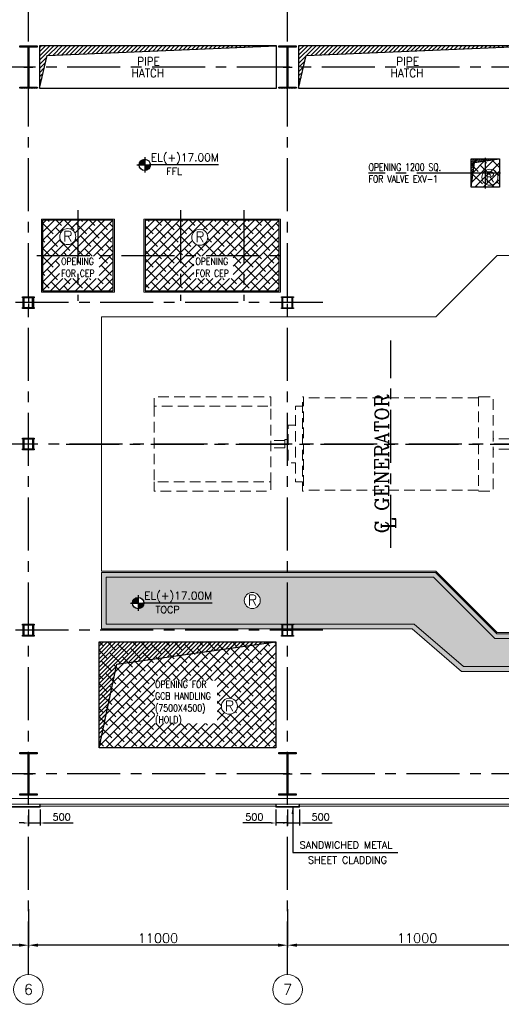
# Model space of a CAD drawing. Header units: inches. Extents: x 0 to 1564127, y -23460 to 23144100.
# Tile 108 of 215: x 459343 to 479787, y 84945 to 126735. Entities that reach past the tile are written whole.
import ezdxf
from ezdxf.enums import TextEntityAlignment as Align

# ---------------------------------------------------------------- set-up
doc = ezdxf.new("R2010")
doc.units = ezdxf.units.IN
doc.header["$LTSCALE"] = 1800
doc.header["$MEASUREMENT"] = 0
for name, pattern in [('CENTER', [2, 1.25, -0.25, 0.25, -0.25]), ('CENTER2', [1.125, 0.75, -0.125, 0.125, -0.125]), ('HIDDEN', [0.375, 0.25, -0.125])]:
    doc.linetypes.add(name, pattern=pattern)
doc.layers.get('0').update_dxf_attribs({"color": 253, "lineweight": 9})
for name, color, linetype in [('1', 7, 'Continuous'), ('AUX COL', 1, 'Continuous'), ('CEN', 2, 'CENTER'), ('COL', 1, 'Continuous'), ('DIM', 4, 'Continuous'), ('GRID', 251, 'CENTER'), ('OPENING', 40, 'Continuous'), ('TEXT', 3, 'Continuous')]:
    doc.layers.add(name, color=color, linetype=linetype)
for name, color, linetype, lineweight in [('A-CHEQUERED PLATE HATCH', 252, 'Continuous', 9), ('A-CUT OUT', 3, 'Continuous', 30), ('CL', 8, 'CENTER', 15), ('CLAD-1', 3, 'Continuous', 15), ('CONCRETE', 145, 'Continuous', 18), ('dimension line', 4, 'Continuous', 13), ('EQUIP', 8, 'HIDDEN', 9), ('HATCH-1', 252, 'Continuous', 9), ('LEADER', 4, 'Continuous', 15), ('STAIR', 2, 'Continuous', 18), ('STEEL', 231, 'Continuous', 18), ('TAG', 4, 'Continuous', 15), ('WIN', 31, 'Continuous', 13)]:
    doc.layers.add(name, color=color, linetype=linetype, lineweight=lineweight)
doc.styles.add('COMPLEX', font='complex')
doc.styles.add('ROAMNS', font='ROMANS.shx')
doc.styles.add('ROMANC', font='ROMANC.SHX')
doc.styles.add('ROMANS', font='romans.shx')
doc.styles.add('SIMPLEX-25', font='simplex.shx')
doc.styles.get("Standard").update_dxf_attribs({"font": 'arial.ttf'})
doc.linetypes.add('FENCELINE1', pattern='A,0.25,-0.1,[133,ltypeshp.shx,S=0.1,R=0,X=-0.1,Y=0],-0.1,1', length=1.45)
doc.dimstyles.new('270-TA-100', dxfattribs={"dimscale": 150, "dimtxt": 400, "dimasz": 2, "dimexe": 0.75, "dimexo": 1, "dimgap": 1, "dimtad": 1, "dimdec": 0, "dimzin": 12, "dimdsep": 46, "dimtxsty": 'ROMANS', "dimcen": 0, "dimclrd": 256, "dimclre": 256, "dimclrt": 6, "dimadec": 1, "dimazin": 3, "dimtfac": 1, "dimtdec": 0, "dimtix": 1, "dimtmove": 2, "dimatfit": 0, "dimfxl": 1.25, "dimarcsym": 2})
doc.dimstyles.new('DIM INT 1', dxfattribs={"dimtxt": 300, "dimasz": 200, "dimexe": 100, "dimexo": 100, "dimgap": 100, "dimtad": 1, "dimdec": 0, "dimzin": 13, "dimdsep": 46, "dimlunit": 5, "dimtxsty": 'ROAMNS', "dimblk1": 'CLOSEDBLANK', "dimcen": 0.09, "dimclrd": 9, "dimclre": 9, "dimclrt": 4, "dimadec": 0, "dimazin": 0, "dimtfac": 1, "dimtdec": 0, "dimtix": 1, "dimtmove": 2, "dimatfit": 3, "dimfxl": 1, "dimtolj": 1, "dimtzin": 13, "dimarcsym": 0})
doc.dimstyles.new('DIM100 x2', dxfattribs={"dimscale": 0, "dimtxt": 400, "dimasz": 400, "dimexe": 100, "dimexo": 100, "dimgap": 100, "dimtad": 1, "dimdec": 0, "dimzin": 13, "dimdsep": 46, "dimtxsty": 'ROMANS', "dimblk2": 'OBLIQUE', "dimcen": 100, "dimdle": 100, "dimclrd": 9, "dimclre": 9, "dimclrt": 4, "dimadec": 0, "dimazin": 0, "dimtfac": 1.1, "dimtdec": 0, "dimtix": 1, "dimtmove": 2, "dimatfit": 3, "dimfxl": 1, "dimtolj": 1, "dimtzin": 13, "dimarcsym": 0})
pattern_1 = [(225, (-122500, 3e-10), (176.7767, -176.7767), []), (315, (-122500, 3e-10), (530.33009, -176.7767), [625, -375])]

# ---------------------------------------------------------------- blocks, each defined once
blk = doc.blocks.new('A-ROW COLUMN')
at = {"layer": 'COL'}
h = blk.add_hatch(dxfattribs=at)
h.set_pattern_fill('ANSI31', color=256, scale=200, style=0)
h.set_pattern_definition([(45, (165226.353, 18853.894), (-17.67767, 17.67767), [])])
h.paths.add_polyline_path([(180799, 40890), (181539, 40890), (181539, 40840), (180799, 40840)])
h.paths.add_polyline_path([(181153, 42590), (181185, 42590), (181185, 40890), (181153, 40890)])
h.paths.add_polyline_path([(180799, 42640), (181539, 42640), (181539, 42590), (180799, 42590)])
blk.add_line((181169, 40840), (181169, 42640))
at = {"layer": 'CEN'}
for p, q in [((181169, 40840), (181169, 42640)), ((180977, 41740), (181360, 41740))]:
    blk.add_line(p, q, dxfattribs=at)
at = {"layer": 'COL'}
for points in [[(180799, 42640), (181539, 42640), (181539, 42590), (180799, 42590)], [(181153, 42590), (181185, 42590), (181185, 40890), (181153, 40890)], [(180799, 40890), (181539, 40890), (181539, 40840), (180799, 40840)]]:
    blk.add_lwpolyline(points, close=True, dxfattribs=at)
blk = doc.blocks.new('*D138')
at = {"layer": 'Defpoints', "color": 0, "transparency": 16777216}
for p in [(470714, 89079), (481714, 87935), (470714, 87454)]:
    blk.add_point(p, dxfattribs=at)
at = {"layer": 'dimension line', "color": 9, "lineweight": -2, "transparency": 16777216}
for p, q in [((470714, 88979), (470714, 87354)), ((481714, 87835), (481714, 87354)), ((481314, 87454), (471114, 87454))]:
    blk.add_line(p, q, dxfattribs=at)
at = {"layer": 'dimension line', "color": 9, "transparency": 16777216}
for points in [[(471114, 87520), (471114, 87387), (470714, 87454)], [(481314, 87520), (481314, 87387), (481714, 87454)]]:
    blk.add_solid(points, dxfattribs=at)
at = {"layer": 'dimension line', "color": 4, "transparency": 16777216, "insert": (476214, 87754), "char_height": 400, "attachment_point": 5, "style": 'ROMANS'}
blk.add_mtext('\\A1;11000', dxfattribs=at)
blk = doc.blocks.new('_Oblique')
at = {"color": 0, "linetype": 'ByBlock', "lineweight": -2}
blk.add_line((-0.5, -0.5), (0.5, 0.5), dxfattribs=at)
blk = doc.blocks.new('*D139')
at = {"layer": 'Defpoints', "color": 0, "transparency": 16777216}
for p in [(459714, 89079), (470714, 87935), (459714, 87454)]:
    blk.add_point(p, dxfattribs=at)
at = {"layer": 'dimension line', "color": 9, "lineweight": -2, "transparency": 16777216}
for p, q in [((459714, 88979), (459714, 87354)), ((470714, 87835), (470714, 87354)), ((470314, 87454), (460114, 87454))]:
    blk.add_line(p, q, dxfattribs=at)
at = {"layer": 'dimension line', "color": 9, "transparency": 16777216}
for points in [[(460114, 87520), (460114, 87387), (459714, 87454)], [(470314, 87520), (470314, 87387), (470714, 87454)]]:
    blk.add_solid(points, dxfattribs=at)
at = {"layer": 'dimension line', "color": 4, "transparency": 16777216, "insert": (465214, 87754), "char_height": 400, "attachment_point": 5, "style": 'ROMANS'}
blk.add_mtext('\\A1;11000', dxfattribs=at)
blk = doc.blocks.new('*D143')
at = {"layer": 'Defpoints', "color": 0, "transparency": 16777216}
for p in [(448714, 89079), (459714, 87935), (448714, 87454)]:
    blk.add_point(p, dxfattribs=at)
at = {"layer": 'dimension line', "color": 9, "lineweight": -2, "transparency": 16777216}
for p, q in [((448714, 88979), (448714, 87354)), ((459714, 87835), (459714, 87354)), ((459314, 87454), (449114, 87454))]:
    blk.add_line(p, q, dxfattribs=at)
at = {"layer": 'dimension line', "color": 9, "transparency": 16777216}
for points in [[(449114, 87520), (449114, 87387), (448714, 87454)], [(459314, 87520), (459314, 87387), (459714, 87454)]]:
    blk.add_solid(points, dxfattribs=at)
at = {"layer": 'dimension line', "color": 4, "transparency": 16777216, "insert": (454214, 87754), "char_height": 400, "attachment_point": 5, "style": 'ROMANS'}
blk.add_mtext('\\A1;11000', dxfattribs=at)
blk = doc.blocks.new('TURBINE & TG DECK OUTLINE')
at = {"layer": 'CEN'}
for p, q in [((-11866, -4400), (-11866, 4400)), ((-25650, 0), (19805, 0))]:
    blk.add_line(p, q, dxfattribs=at)
at = {"layer": 'CONCRETE'}
blk.add_lwpolyline([(16205, -8000), (16205, 8000), (-7350, 8000), (-9950, 5400), (-24150, 5400), (-24150, -5400), (-9950, -5400), (-7350, -8000)], close=True, dxfattribs=at)
at = {"layer": 'EQUIP', "flags": 128}
for points in [[(-16967, 1600), (-16967, 2000), (-21912, 2000), (-21912, 1600), (-16967, 1600), (-16967, -1600), (-21912, -1600), (-21912, 1600)], [(-15619, 2000), (-15569, 2000), (-15569, -2000), (-15619, -2000), (-15619, 2000)], [(-8149, 1960), (-15569, 1960)], [(-8099, 2000), (-8149, 2000), (-8149, -2000), (-8099, -2000)], [(-8099, 2000), (-7519, 2000), (-7519, -2000), (-8099, -2000)], [(-15619, 1600), (-15919, 1600), (-15919, -1600), (-15619, -1600)], [(-15919, 800), (-16219, 800), (-16219, -800), (-15919, -800)], [(-16369, 155), (-16967, 155)], [(-16269, 190), (-16369, 190), (-16369, -190), (-16269, -190)], [(-16219, 230), (-16269, 230), (-16269, -230), (-16219, -230)], [(-6150, 225), (-7519, 225)], [(-16369, -155), (-16967, -155)], [(-6150, -225), (-7519, -225)], [(-21912, -1600), (-21912, -2000), (-16967, -2000), (-16967, -1600)], [(-8149, -1960), (-15569, -1960)]]:
    blk.add_lwpolyline(points, dxfattribs=at)
at = {"layer": 'TEXT', "style": 'ROMANC'}
for s, p in [('C GENERATOR', (-11950, -3790)), ('L', (-11657, -3613))]:
    blk.add_text(s, height=600, rotation=90, dxfattribs=at).set_placement(p)
blk = doc.blocks.new('AUX COLUMNS')
at = {"color": 2, "linetype": 'CENTER2', "ltscale": 0.15}
for p, q in [((-184038, 66165), (-184038, 65665)), ((-173038, 65665), (-173038, 66165)), ((-183813, 65915), (-184263, 65915)), ((-172813, 65915), (-173263, 65915)), ((-183813, 59915), (-184263, 59915)), ((-184038, 59665), (-184038, 60165)), ((-184038, 51765), (-184038, 52265)), ((-173038, 51765), (-173038, 52265)), ((-183813, 52015), (-184263, 52015)), ((-173263, 52015), (-172813, 52015))]:
    blk.add_line(p, q, dxfattribs=at)
at = {"layer": 'AUX COL'}
for p, q in [((-184263, 65715), (-184263, 66115)), ((-184213, 65715), (-184213, 66115)), ((-183863, 65715), (-183863, 66115)), ((-183813, 65715), (-183813, 66115)), ((-173263, 65697), (-173263, 66133)), ((-173238, 65697), (-173238, 66133)), ((-172838, 65697), (-172838, 66133)), ((-172813, 65697), (-172813, 66133)), ((-184263, 59710), (-184263, 60120)), ((-184223, 59710), (-184223, 60120)), ((-183853, 59710), (-183853, 60120)), ((-183813, 59710), (-183813, 60120)), ((-173263, 51790), (-173263, 52240)), ((-173238, 51790), (-173238, 52240)), ((-172838, 51790), (-172838, 52240)), ((-172813, 51790), (-172813, 52240)), ((-184263, 51805), (-184263, 52225)), ((-184223, 51805), (-184223, 52225)), ((-183853, 51805), (-183853, 52225)), ((-183813, 51805), (-183813, 52225))]:
    blk.add_line(p, q, dxfattribs=at)
for points in [[(-184288, 66165), (-183788, 66165), (-183788, 66115), (-184288, 66115)], [(-173288, 66165), (-172788, 66165), (-172788, 66133), (-173288, 66133)], [(-184288, 65715), (-183788, 65715), (-183788, 65665), (-184288, 65665)], [(-173288, 65697), (-172788, 65697), (-172788, 65665), (-173288, 65665)], [(-184288, 60165), (-183788, 60165), (-183788, 60120), (-184288, 60120)], [(-184288, 59710), (-183788, 59710), (-183788, 59665), (-184288, 59665)], [(-184288, 52265), (-183788, 52265), (-183788, 52225), (-184288, 52225)], [(-173288, 52265), (-172788, 52265), (-172788, 52240), (-173288, 52240)], [(-184288, 51805), (-183788, 51805), (-183788, 51765), (-184288, 51765)], [(-173288, 51790), (-172788, 51790), (-172788, 51765), (-173288, 51765)]]:
    blk.add_lwpolyline(points, close=True, dxfattribs=at)
at = {"layer": 'GRID'}
for p, q in [((-171538, 65915), (-242038, 65915)), ((-136838, 59915), (-243038, 59915)), ((-171538, 52015), (-242038, 52015))]:
    blk.add_line(p, q, dxfattribs=at)
blk = doc.blocks.new('PL-FFL2')
at = {"layer": 'A-CUT OUT'}
h = blk.add_hatch(color=7, dxfattribs=at)
h.paths.add_polyline_path([(3.09, 1.96, 0.414214), (1.09, -0.04), (3.09, -0.04)])
h.paths.add_polyline_path([(5.09, -0.04), (3.09, -0.04), (3.09, -2.04, 0.414214)])
at = {"color": 1, "linetype": 'Continuous'}
for p, q in [((3.09, 2.74), (3.09, -2.74)), ((29.24, 0), (4.78, 0)), ((4.78, 0), (5.09, 0)), ((0.31, -0.04), (5.09, -0.04))]:
    blk.add_line(p, q, dxfattribs=at)
blk.add_circle((3.09, -0.04), 2, dxfattribs=at)
at = {"color": 4, "linetype": 'Continuous'}
blk.add_attdef('EL(+)', text='', height=2.75, dxfattribs=at).set_placement((18.98, 2.4), align=Align.MIDDLE)
at = {"color": 3, "linetype": 'Continuous'}
blk.add_attdef('XXX', text='', height=2.5, dxfattribs=at).set_placement((18.44, -3.52), align=Align.MIDDLE)
blk = doc.blocks.new('GRD')
at = {"layer": 'CL', "linetype": 'Continuous'}
blk.add_circle((0, 419.99985), 419.99985, dxfattribs=at)
at = {"layer": 'CL', "color": 4, "style": 'COMPLEX'}
blk.add_attdef('GRD', text='', height=300, dxfattribs=at).set_placement((0, 419.99985), align=Align.MIDDLE)
blk = doc.blocks.new('*D1544')
at = {"layer": 'Defpoints', "color": 0, "transparency": 16777216}
for p in [(459714, 93317), (460214, 93317), (459714, 92640)]:
    blk.add_point(p, dxfattribs=at)
at = {"layer": 'DIM', "color": 9, "lineweight": -2, "transparency": 16777216}
for p, q in [((459714, 93217), (459714, 92540)), ((460214, 93217), (460214, 92540)), ((459514, 92640), (459314, 92640)), ((459714, 92640), (460214, 92640)), ((460414, 92640), (461607, 92640))]:
    blk.add_line(p, q, dxfattribs=at)
at = {"layer": 'DIM', "color": 9, "transparency": 16777216}
for points in [[(459514, 92673), (459514, 92606), (459714, 92640)], [(460414, 92673), (460414, 92606), (460214, 92640)]]:
    blk.add_solid(points, dxfattribs=at)
at = {"layer": 'DIM', "color": 4, "transparency": 16777216, "insert": (461121, 92890), "char_height": 300, "attachment_point": 5, "style": 'ROAMNS'}
blk.add_mtext('\\A1;500', dxfattribs=at)
blk = doc.blocks.new('_ClosedBlank')
at = {"color": 0, "linetype": 'ByBlock', "lineweight": -2}
for p, q in [((-1, 0.17), (0, 0)), ((-1, 0.17), (-1, -0.17)), ((0, 0), (-1, -0.17))]:
    blk.add_line(p, q, dxfattribs=at)
blk = doc.blocks.new('A$C3B1115A1')
at = {"layer": 'STEEL'}
for p, q in [((-270, -91), (-320, -91)), ((-320, -91), (-320, -191)), ((-320, -191), (-270, -191))]:
    blk.add_line(p, q, dxfattribs=at)
blk.add_lwpolyline([(-270, -191), (-270, -183, 0.397434), (-272, -180), (-307, -177, -0.397434), (-310, -174), (-310, -109, -0.397434), (-307, -106), (-272, -103, 0.397434), (-270, -100), (-270, -91)], format="xyb", dxfattribs=at)
blk = doc.blocks.new('*D1545')
at = {"layer": 'Defpoints', "color": 0, "transparency": 16777216}
for p in [(470214, 93317), (470714, 93317), (470714, 92640)]:
    blk.add_point(p, dxfattribs=at)
at = {"layer": 'DIM', "color": 9, "lineweight": -2, "transparency": 16777216}
for p, q in [((470214, 93217), (470214, 92540)), ((470714, 93217), (470714, 92540)), ((470014, 92640), (468821, 92640)), ((470714, 92640), (470214, 92640)), ((470914, 92640), (471114, 92640))]:
    blk.add_line(p, q, dxfattribs=at)
at = {"layer": 'DIM', "color": 9, "transparency": 16777216}
for points in [[(470014, 92673), (470014, 92606), (470214, 92640)], [(470914, 92673), (470914, 92606), (470714, 92640)]]:
    blk.add_solid(points, dxfattribs=at)
at = {"layer": 'DIM', "color": 4, "transparency": 16777216, "insert": (469306, 92890), "char_height": 300, "attachment_point": 5, "style": 'ROAMNS'}
blk.add_mtext('\\A1;500', dxfattribs=at)
blk = doc.blocks.new('*D1546')
at = {"layer": 'Defpoints', "color": 0, "transparency": 16777216}
for p in [(470714, 93317), (471214, 93317), (470714, 92640)]:
    blk.add_point(p, dxfattribs=at)
at = {"layer": 'DIM', "color": 9, "lineweight": -2, "transparency": 16777216}
for p, q in [((470714, 93217), (470714, 92540)), ((471214, 93217), (471214, 92540)), ((470514, 92640), (470314, 92640)), ((470714, 92640), (471214, 92640)), ((471414, 92640), (472607, 92640))]:
    blk.add_line(p, q, dxfattribs=at)
at = {"layer": 'DIM', "color": 9, "transparency": 16777216}
for points in [[(470514, 92673), (470514, 92606), (470714, 92640)], [(471414, 92673), (471414, 92606), (471214, 92640)]]:
    blk.add_solid(points, dxfattribs=at)
at = {"layer": 'DIM', "color": 4, "transparency": 16777216, "insert": (472121, 92890), "char_height": 300, "attachment_point": 5, "style": 'ROAMNS'}
blk.add_mtext('\\A1;500', dxfattribs=at)

msp = doc.modelspace()

# ---------------------------------------------------------------- hatches: boundary and pattern name
at = {"layer": 'A-CHEQUERED PLATE HATCH', "linetype": 'Continuous'}
h = msp.add_hatch(dxfattribs=at)
h.set_pattern_fill('ANSI38', color=256, scale=2000, angle=180, style=0)
h.set_pattern_definition(pattern_1)
h.paths.add_polyline_path([(478503.7, 120825.31), (479703.7, 120825.31), (479703.7, 119625.31), (478503.7, 119625.31)])
h = msp.add_hatch(dxfattribs=at)
h.set_pattern_fill('ANSI38', color=256, scale=2000, angle=180, style=0)
edge = h.paths.add_edge_path(flags=16)
edge.add_arc((461383.54, 117527.41), 339.74, 0, 360)
h.paths.add_polyline_path([(460313.7, 115225.31), (463313.7, 115225.31), (463313.7, 118225.31), (460313.7, 118225.31)])
h.paths.add_polyline_path([(461028.27, 115750.31), (462720.5, 115750.31), (462720.5, 116700.31), (461028.27, 116700.31)], flags=16)
h = msp.add_hatch(dxfattribs=at)
h.set_pattern_fill('ANSI38', color=256, scale=2000, angle=180, style=0)
edge = h.paths.add_edge_path(flags=16)
edge.add_arc((466987.88, 117499.22), 339.74, 0, 360)
h.paths.add_polyline_path([(464663.7, 115225.31), (470363.7, 115225.31), (470363.7, 118225.31), (464663.7, 118225.31)])
h.paths.add_polyline_path([(466728.27, 115750.31), (468411.62, 115750.31), (468411.62, 116700.31), (466728.27, 116700.31)], flags=16)
h = msp.add_hatch(dxfattribs=at)
h.set_pattern_fill('ANSI38', color=256, scale=2000, angle=180, style=0)
edge = h.paths.add_edge_path(flags=16)
edge.add_arc((469217.57, 102083.76), 339.74, 0, 360)
edge = h.paths.add_edge_path(flags=16)
edge.add_arc((512882.25, 99770.94), 339.74, 0, 360)
h.paths.add_polyline_path([(476909.6, 103075.31), (463013.7, 103075.31), (463013.7, 101075.31), (476081.18, 101075.31), (478181.18, 99275.31), (513713.7, 99275.31), (513713.7, 100475.31), (479509.6, 100475.31)])
edge = h.paths.add_edge_path(flags=0)
edge.add_line((467511.33, 101977.12), (464576.02, 101977.12))
edge = h.paths.add_edge_path(flags=16)
edge.add_line((464039.1, 101972.3), (464612.73, 101972.3))
edge = h.paths.add_edge_path(flags=16)
edge.add_arc((464372.73, 101972.3), 240, 0, 360)
edge = h.paths.add_edge_path(flags=16)
edge.add_line((464372.73, 102305.94), (464372.73, 101648.3))
edge = h.paths.add_edge_path(flags=0)
edge.add_line((464576.02, 101977.12), (464612.73, 101977.12))
h.paths.add_polyline_path([(465014.14, 101471.69), (466235.57, 101471.69), (466235.57, 101921.69), (465014.14, 101921.69)], flags=24)
h.paths.add_polyline_path([(464439.2, 101887.63), (467707.77, 101887.63), (467707.77, 102641.91), (464439.2, 102641.91)], flags=24)
edge = h.paths.add_edge_path(flags=0)
edge.add_line((511655.31, 99903.41), (508720, 99903.41))
edge = h.paths.add_edge_path(flags=16)
edge.add_line((508183.07, 99898.59), (508756.71, 99898.59))
edge = h.paths.add_edge_path(flags=16)
edge.add_arc((508516.71, 99898.59), 240, 0, 360)
edge = h.paths.add_edge_path(flags=16)
edge.add_line((508516.71, 100232.23), (508516.71, 99574.59))
edge = h.paths.add_edge_path(flags=0)
edge.add_line((508720, 99903.41), (508756.71, 99903.41))
h.paths.add_polyline_path([(509158.12, 99397.98), (510379.55, 99397.98), (510379.55, 99847.98), (509158.12, 99847.98)], flags=24)
h.paths.add_polyline_path([(508583.18, 99813.92), (511851.75, 99813.92), (511851.75, 100568.2), (508583.18, 100568.2)], flags=24)
h = msp.add_hatch(dxfattribs=at)
h.set_pattern_fill('ANSI38', color=256, scale=2000, angle=180, style=0)
h.set_pattern_definition(pattern_1)
edge = h.paths.add_edge_path()
edge.add_arc((468243.08, 97596.41), 339.74, 0, 360)
h.paths.add_polyline_path([(462713.7, 100325.31), (470213.7, 100325.31), (470213.7, 95825.31), (462713.7, 95825.31)])
at = {"layer": 'COL'}
h = msp.add_hatch(dxfattribs=at)
h.set_pattern_fill('ANSI31', color=256, scale=200, style=0)
h.set_pattern_definition([(45, (443771.524, 101839.45), (-17.67767, 17.67767), [])])
h.paths.add_polyline_path([(459343.7, 123875.31), (460083.7, 123875.31), (460083.7, 123825.31), (459343.7, 123825.31)])
h.paths.add_polyline_path([(459697.7, 125575.31), (459729.7, 125575.31), (459729.7, 123875.31), (459697.7, 123875.31)])
h.paths.add_polyline_path([(459343.7, 125625.31), (460083.7, 125625.31), (460083.7, 125575.31), (459343.7, 125575.31)])
h = msp.add_hatch(dxfattribs=at)
h.set_pattern_fill('ANSI31', color=256, scale=200, style=0)
h.set_pattern_definition([(45, (454771.524, 101839.45), (-17.67767, 17.67767), [])])
h.paths.add_polyline_path([(470343.7, 123875.31), (471083.7, 123875.31), (471083.7, 123825.31), (470343.7, 123825.31)])
h.paths.add_polyline_path([(470697.7, 125575.31), (470729.7, 125575.31), (470729.7, 123875.31), (470697.7, 123875.31)])
h.paths.add_polyline_path([(470343.7, 125625.31), (471083.7, 125625.31), (471083.7, 125575.31), (470343.7, 125575.31)])
at = {"layer": 'HATCH-1'}
h = msp.add_hatch(dxfattribs=at)
h.set_pattern_fill('AR-CONC', color=256, scale=75, style=0)
h.set_pattern_definition([(50, (384278.3, 47832.15), (537.9451, -47.0641), [56.25, -618.75]), (355, (384278.3, 47832.15), (-104.0635, 564.144), [45, -495]), (100.4514, (384323.13, 47828.23), (433.882, 517.0797), [47.8051, -525.8566]), (46.1842, (384278.3, 47982.15), (800.4308, -124.1393), [84.375, -928.125]), (96.6356, (384345, 47971.8), (700.997, 730.5884), [71.7077, -788.7847]), (351.1842, (384278.3, 47982.15), (700.9965, 730.589), [67.5, -742.5]), (21, (384353.3, 47944.65), (447.6803, -301.9642), [56.25, -618.75]), (326, (384353.3, 47944.65), (182.4865, 543.8625), [45, -495]), (71.4514, (384390.6, 47919.5), (630.167, 241.8979), [47.8051, -525.8566]), (37.5, (384278.3, 47832.15), (9.1199, 249.6704), [0, -489, 0, -502.5, 0, -496.875]), (7.5, (384278.3, 47832.15), (197.30215, 295.8088), [0, -286.5, 0, -477.75, 0, -189.375]), (327.5, (384111.05, 47832.15), (400.36683, -16.91615), [0, -187.5, 0, -585, 0, -776.25]), (317.5, (384036.05, 47832.15), (437.3896, 75.0787), [0, -243.75, 0, -388.5, 0, -551.25])])
h.paths.add_polyline_path([(513913.7, 99075.31), (513913.7, 100675.31), (479592.45, 100675.31), (476992.45, 103275.31), (462813.7, 103275.31), (462813.7, 100875.31), (475998.33, 100875.31), (478098.33, 99075.31)])
h.paths.add_polyline_path([(476909.6, 103075.31), (463013.7, 103075.31), (463013.7, 101075.31), (476081.18, 101075.31), (478181.18, 99275.31), (513713.7, 99275.31), (513713.7, 100475.31), (479509.6, 100475.31)], flags=16)
at = {"layer": 'OPENING'}
h = msp.add_hatch(dxfattribs=at)
h.set_pattern_fill('ANSI31', color=8, scale=1000, style=0)
h.paths.add_polyline_path([(470243.7, 125625.31), (460183.7, 125625.31), (460183.7, 124725.31), (460394.02, 124725.31), (460507.42, 125210.57)])
h.paths.add_polyline_path([(460394.02, 124725.31), (460183.7, 124725.31), (460183.7, 123825.31)])
h = msp.add_hatch(dxfattribs=at)
h.set_pattern_fill('ANSI31', color=8, scale=1000, style=0)
h.paths.add_polyline_path([(481243.7, 125625.31), (471183.7, 125625.31), (471183.7, 124725.31), (471394.02, 124725.31), (471507.42, 125210.57)])
h.paths.add_polyline_path([(471394.02, 124725.31), (471183.7, 124725.31), (471183.7, 123825.31)])
h = msp.add_hatch(dxfattribs=at)
h.set_pattern_fill('ANSI31', color=8, scale=500, style=0)
h.set_pattern_definition([(45, (338660.91, 37581.254), (-44.194174, 44.194174), [])])
h.paths.add_polyline_path([(479103.7, 120740.99), (479103.7, 120825.31), (478503.7, 120825.31), (478503.7, 119625.31), (478651.57, 120677.44)])
h.paths.add_polyline_path([(479703.7, 120825.31), (479103.7, 120825.31), (479103.7, 120740.99)])

# ---------------------------------------------------------------- linework, layer by layer
for p, q in [((459713.7, 123825.31), (459713.7, 125625.31)), ((470713.7, 123825.31), (470713.7, 125625.31))]:
    msp.add_line(p, q)
at = {"layer": 'CEN'}
for p, q in [((459713.7, 123825.31), (459713.7, 125625.31)), ((470713.7, 123825.31), (470713.7, 125625.31)), ((459522.13, 124725.31), (459905.27, 124725.31)), ((470522.13, 124725.31), (470905.27, 124725.31)), ((461813.7, 118650.31), (461813.7, 114800.31)), ((466163.7, 118650.31), (466163.7, 114800.31)), ((468863.7, 118650.31), (468863.7, 114800.31)), ((460063.7, 116725.31), (470613.7, 116725.31))]:
    msp.add_line(p, q, dxfattribs=at)
at = {"layer": 'CLAD-1'}
for p, q in [((460213.7, 93345.31), (460213.7, 93317.31)), ((470213.7, 93345.31), (470213.7, 93317.31)), ((471213.7, 93345.31), (471213.7, 93317.31))]:
    msp.add_line(p, q, dxfattribs=at)
at = {"layer": 'CLAD-1', "flags": 128}
for points in [[(460213.7, 93345.31), (448213.7, 93345.31)], [(460213.7, 93317.31), (448213.7, 93317.31)], [(471213.7, 93345.31), (470213.7, 93345.31)], [(471213.7, 93317.31), (470213.7, 93317.31)]]:
    msp.add_lwpolyline(points, dxfattribs=at)
at = {"layer": 'COL'}
for points in [[(459343.7, 125625.31), (460083.7, 125625.31), (460083.7, 125575.31), (459343.7, 125575.31)], [(459697.7, 125575.31), (459729.7, 125575.31), (459729.7, 123875.31), (459697.7, 123875.31)], [(470343.7, 125625.31), (471083.7, 125625.31), (471083.7, 125575.31), (470343.7, 125575.31)], [(470697.7, 125575.31), (470729.7, 125575.31), (470729.7, 123875.31), (470697.7, 123875.31)], [(459343.7, 123875.31), (460083.7, 123875.31), (460083.7, 123825.31), (459343.7, 123825.31)], [(470343.7, 123875.31), (471083.7, 123875.31), (471083.7, 123825.31), (470343.7, 123825.31)]]:
    msp.add_lwpolyline(points, close=True, dxfattribs=at)
at = {"layer": 'CONCRETE'}
for p, q in [((518848.7, 93675.31), (455083.7, 93675.31)), ((518848.7, 93445.31), (455083.7, 93445.31))]:
    msp.add_line(p, q, dxfattribs=at)
msp.add_lwpolyline([(513913.7, 99075.31), (513913.7, 100675.31), (479592.45, 100675.31), (476992.45, 103275.31), (462813.7, 103275.31), (462813.7, 100875.31), (475998.33, 100875.31), (478098.33, 99075.31)], close=True, dxfattribs=at)
msp.add_lwpolyline([(476909.6, 103075.31), (463013.7, 103075.31), (463013.7, 101075.31), (476081.18, 101075.31), (478181.18, 99275.31), (513713.7, 99275.31), (513713.7, 100475.31), (479509.6, 100475.31), (476909.6, 103075.31)], dxfattribs=at)
at = {"layer": 'GRID'}
for p, q in [((459713.7, 86204.51), (459713.7, 141225.31)), ((459713.7, 86204.51), (459713.7, 141225.31)), ((470713.7, 86204.51), (470713.7, 141225.31)), ((470713.7, 86204.51), (470713.7, 141225.31)), ((532013.7, 124725.31), (396913.7, 124725.31)), ((532013.7, 124725.31), (396913.7, 124725.31)), ((479103.7, 120875.31), (479103.7, 119575.31)), ((478453.7, 120225.31), (474153.7, 120225.31)), ((479753.7, 120225.31), (478453.7, 120225.31)), ((472213.7, 114725.31), (400713.7, 114725.31)), ((506913.7, 108725.31), (400713.7, 108725.31)), ((472213.7, 100825.31), (400713.7, 100825.31)), ((532013.7, 94725.31), (396913.7, 94725.31)), ((532013.7, 94725.31), (396913.7, 94725.31))]:
    msp.add_line(p, q, dxfattribs=at)
at = {"layer": 'OPENING'}
for points in [[(460183.7, 123825.31), (460507.42, 125210.57), (470243.7, 125625.31)], [(471183.7, 123825.31), (471507.42, 125210.57), (481243.7, 125625.31)], [(478503.7, 119625.31), (478651.57, 120677.44), (479703.7, 120825.31)]]:
    msp.add_lwpolyline(points, dxfattribs=at)
for points in [[(460183.7, 123825.31), (470243.7, 123825.31), (470243.7, 125625.31), (460183.7, 125625.31)], [(471183.7, 123825.31), (481243.7, 123825.31), (481243.7, 125625.31), (471183.7, 125625.31)], [(478503.7, 120825.31), (479703.7, 120825.31), (479703.7, 119625.31), (478503.7, 119625.31)], [(460313.7, 115225.31), (463313.7, 115225.31), (463313.7, 118225.31), (460313.7, 118225.31)], [(464663.7, 115225.31), (470363.7, 115225.31), (470363.7, 118225.31), (464663.7, 118225.31)]]:
    msp.add_lwpolyline(points, close=True, dxfattribs=at)
at = {"layer": 'STAIR', "linetype": 'FENCELINE1', "ltscale": 0.25}
for points in [[(460263.7, 115175.31), (463363.7, 115175.31), (463363.7, 118275.31), (460263.7, 118275.31)], [(464613.7, 115175.31), (470413.7, 115175.31), (470413.7, 118275.31), (464613.7, 118275.31)]]:
    msp.add_lwpolyline(points, close=True, dxfattribs=at)
at = {"layer": 'TAG'}
for centre in [(479301.25, 120047), (461383.54, 117527.41), (466987.88, 117499.22), (469217.57, 102083.76)]:
    msp.add_circle(centre, 339.74, dxfattribs=at)
at = {"layer": 'WIN'}
for p, q in [((460213.7, 93432.81), (470213.7, 93432.81)), ((460213.7, 93357.81), (470213.7, 93357.81)), ((471213.7, 93432.81), (481213.7, 93432.81)), ((471213.7, 93357.81), (481213.7, 93357.81))]:
    msp.add_line(p, q, dxfattribs=at)

# ---------------------------------------------------------------- block references
msp.add_blockref('TURBINE & TG DECK OUTLINE', (486963.7, 108725.31))
at = {"layer": '1'}
ref = msp.add_blockref('PL-FFL2', (464279.57, 120575.71), dxfattribs=dict(at, xscale=120, yscale=120, zscale=120))
ref.add_attrib('XXX', 'FFL', dxfattribs={"layer": '0', "color": 3, "linetype": 'Continuous', "height": 300, "style": 'SIMPLEX-25'}).set_placement((465902.05, 120295.28), align=Align.MIDDLE)
ref.add_attrib('EL(+)', 'EL(+)17.00M', dxfattribs={"layer": '0', "color": 4, "linetype": 'Continuous', "height": 330, "style": 'SIMPLEX-25'}).set_placement((466350.67, 120863.36), align=Align.MIDDLE)
ref = msp.add_blockref('PL-FFL2', (464002.39, 101977.12), dxfattribs=dict(at, xscale=120, yscale=120, zscale=120))
ref.add_attrib('XXX', 'TOCP', dxfattribs={"layer": '0', "color": 3, "linetype": 'Continuous', "height": 300, "style": 'SIMPLEX-25'}).set_placement((465624.86, 101696.69), align=Align.MIDDLE)
ref.add_attrib('EL(+)', 'EL(+)17.00M', dxfattribs={"layer": '0', "color": 4, "linetype": 'Continuous', "height": 330, "style": 'SIMPLEX-25'}).set_placement((466073.49, 102264.77), align=Align.MIDDLE)
at = {"layer": 'AUX COL'}
msp.add_blockref('AUX COLUMNS', (643751.51, 48810.29), dxfattribs=at)
at = {"layer": 'COL'}
for p in [(278545.17, 52985.56), (289545.17, 52985.56)]:
    msp.add_blockref('A-ROW COLUMN', p, dxfattribs=at)
at = {"layer": 'DIM', "xscale": -1}
for p in [(459894.06, 93536.77), (470894.06, 93536.77)]:
    msp.add_blockref('A$C3B1115A1', p, dxfattribs=at)
at = {"layer": 'DIM'}
msp.add_blockref('A$C3B1115A1', (470533.34, 93536.77), dxfattribs=at)
at = {"layer": 'DIM', "xscale": 1.5, "yscale": 1.5, "zscale": 1.5}
for p, values in [((459713.83, 84944.51), {'GRD': '6'}), ((470713.83, 84944.51), {'GRD': '7'})]:
    msp.add_blockref('GRD', p, dxfattribs=at).add_auto_attribs(values)

# ---------------------------------------------------------------- texts
at = {"layer": 'TAG', "style": 'ROMANS'}
for p in [(479107.35, 119835.78), (461189.65, 117316.19), (466793.99, 117288), (469023.68, 101872.54), (468049.19, 97385.19)]:
    msp.add_text('R', height=445.34, dxfattribs=at).set_placement(p)
at = {"layer": 'TEXT', "color": 3, "style": 'ROMANS', "width": 0.936038}
for s, p in [(' PIPE', (464102.15, 124789.99, -1000)), (' PIPE', (475102.15, 124789.99, -1000)), ('HATCH', (464088.49, 124298.34)), ('HATCH', (475088.49, 124298.34))]:
    msp.add_text(s, height=350, dxfattribs=at).set_placement(p)
at = {"layer": 'TEXT', "linetype": 'CENTER', "style": 'ROMANS'}
for s, p in [('SANDWICHED METAL ', (471229.33, 91559.52)), ('SHEET CLADDING', (471580.6, 90913.8))]:
    msp.add_text(s, height=300, dxfattribs=at).set_placement(p)
at = {"layer": 'TEXT', "color": 3, "insert": (474153.7, 120225.31), "char_height": 300, "width": 3459.9034, "attachment_point": 4, "style": 'ROMANS'}
msp.add_mtext('\\A1;{\\W0.8;OPENING 1200 SQ. \\PFOR VALVE EXV-1}', dxfattribs=at)
at = {"layer": 'TEXT', "char_height": 300, "width": 1654.9641, "attachment_point": 1, "style": 'ROMANS'}
for insert in [(461103.27, 116625.31), (466803.27, 116625.31)]:
    msp.add_mtext('{\\W0.8;OPENING FOR CEP}', dxfattribs=dict(at, insert=insert))

# ---------------------------------------------------------------- dimensions: what is measured, and where the dimension line sits
at = {"layer": 'DIM'}
for base, p1, p2, picture, middle in [((459713.7, 92639.83), (460213.7, 93317.31), (459713.7, 93317.31), '*D1544', (461121.03, 92639.83)), ((470713.7, 92639.83), (471213.7, 93317.31), (470713.7, 93317.31), '*D1546', (472121.03, 92639.83))]:
    dim = msp.add_linear_dim(base=base, p1=p1, p2=p2, dimstyle='DIM INT 1', override={"dimtmove": 0}, dxfattribs=at)
    dim.commit()
    dim.dimension.update_dxf_attribs({"geometry": picture, "text_midpoint": middle, "dimtype": 160})
dim = msp.add_linear_dim(base=(470713.7, 92639.83), p1=(470213.7, 93317.31), p2=(470713.7, 93317.31), angle=180, dimstyle='DIM INT 1', override={"dimtmove": 0}, dxfattribs=at)
dim.commit()
dim.dimension.update_dxf_attribs({"geometry": '*D1545', "text_midpoint": (469306.38, 92639.83), "dimtype": 160})
at = {"layer": 'dimension line'}
for base, p1, p2, picture, middle in [((448713.7, 87453.81), (459713.7, 87935.49), (448713.7, 89079.38), '*D143', (454213.7, 87753.81)), ((459713.7, 87453.81), (470713.7, 87935.49), (459713.7, 89079.38), '*D139', (465213.7, 87753.81)), ((470713.7, 87453.81), (481713.7, 87935.49), (470713.7, 89079.38), '*D138', (476213.7, 87753.81))]:
    dim = msp.add_linear_dim(base=base, p1=p1, p2=p2, angle=180, dimstyle='DIM100 x2', override={"dimscale": 1}, dxfattribs=at)
    dim.commit()
    dim.dimension.update_dxf_attribs({"geometry": picture, "text_midpoint": middle})

# ---------------------------------------------------------------- leaders
at = {"layer": 'LEADER'}
msp.add_leader([(470932.85, 93317.31), (470932.85, 91384.71), (475399.28, 91384.71)], dimstyle='270-TA-100', dxfattribs=at)

# ---------------------------------------------------------------- next in the draw order: texts
at = {"layer": 'TEXT', "insert": (465091.45, 98674.85), "char_height": 300, "width": 2628.8492, "attachment_point": 1, "style": 'ROMANS', "bg_fill": 3, "box_fill_scale": 1, "bg_fill_color": 256, "bg_fill_transparency": 0}
msp.add_mtext('{\\W0.8;OPENING FOR GCB HANDLING (7500X4500)\\P(HOLD)}', dxfattribs=at)

# ---------------------------------------------------------------- next in the draw order: hatches: boundary and pattern name
at = {"layer": 'OPENING'}
h = msp.add_hatch(dxfattribs=at)
h.set_pattern_fill('ANSI31', color=8, scale=1000, style=0)
h.paths.add_polyline_path([(470213.7, 100325.31), (462713.7, 100325.31), (462713.7, 95825.31), (463468.72, 99377.36)])

# ---------------------------------------------------------------- next in the draw order: linework, layer by layer
msp.add_lwpolyline([(462713.7, 100325.31), (470213.7, 100325.31), (470213.7, 95825.31), (462713.7, 95825.31)], close=True, dxfattribs=at)
msp.add_lwpolyline([(462713.7, 95825.31), (463468.72, 99377.36), (470213.7, 100325.31)], dxfattribs=at)
at = {"layer": 'TAG'}
msp.add_circle((468243.08, 97596.41), 339.74, dxfattribs=at)

doc.saveas('drawing.dxf')
